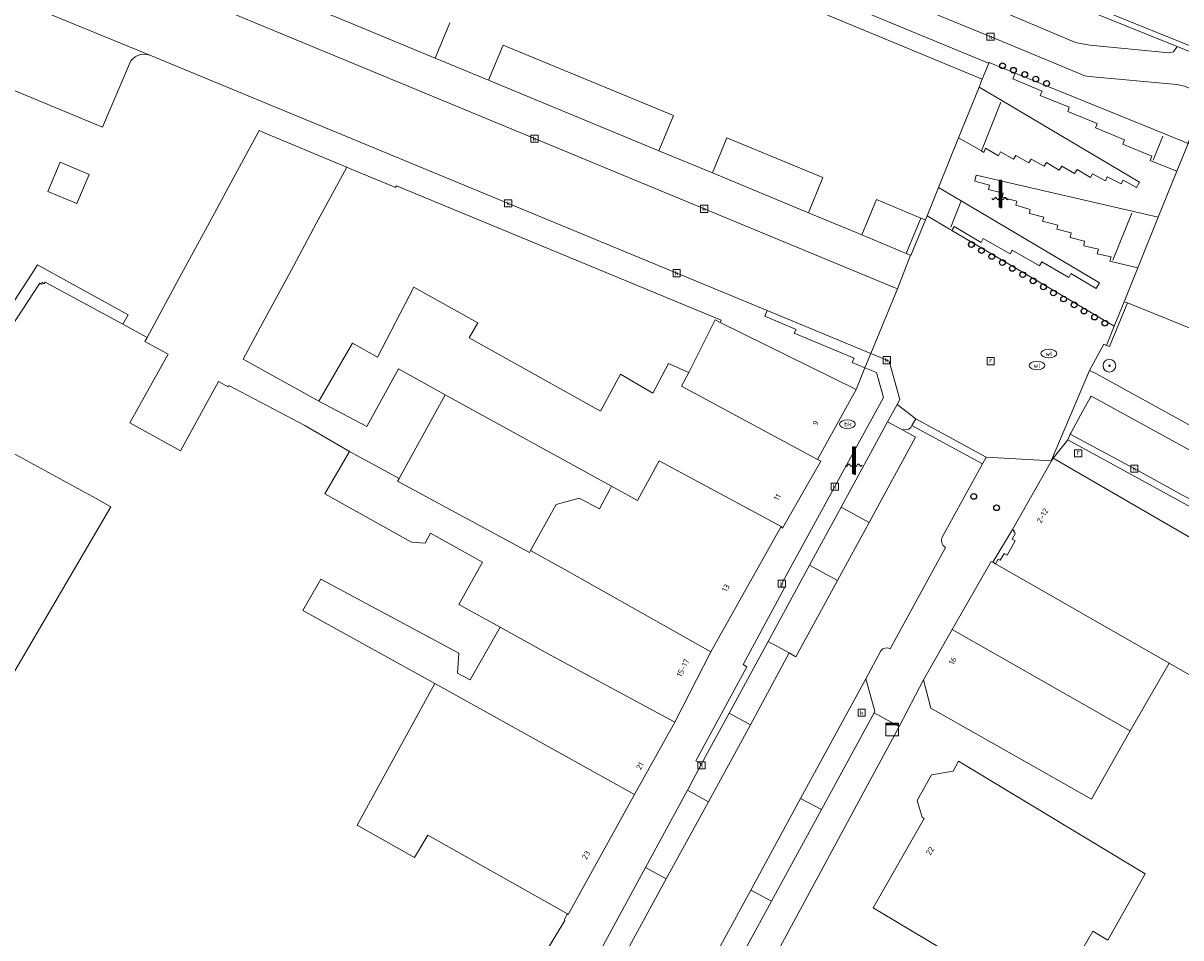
# Model space of a CAD drawing. Header units: millimetres. Extents: x 37131378 to 37737458, y 18584386 to 19114224.
# Tile 29 of 86: x 37267733 to 37340875, y 18963140 to 19020942. Entities that reach past the tile are written whole.
import ezdxf
from ezdxf.enums import TextEntityAlignment as Align

# ---------------------------------------------------------------- set-up
doc = ezdxf.new("R2010")
doc.units = ezdxf.units.MM
doc.header["$LTSCALE"] = 50
for name, color, linetype, lineweight in [('B2-WE-GR-BOOM-S', 252, 'Continuous', 25), ('B2-WE-IE-MEUBILAIR_WATERWEGMEUBILAIR-S', 252, 'Continuous', 25), ('B2-WE-IE-MEUBILAIR_WEGMEUBILAIR-S', 252, 'Continuous', 25), ('B2-WE-IE-TERREINAFSCHEIDING_KUNSTMATIG_HEKWERK-G', 252, 'IE-TERREINAFSCHEIDING-KUNSTMATIG', 18), ('B2-WE-IE-TERREINAFSCHEIDING_KUNSTMATIG_MUUR-G', 252, 'IE-TERREINAFSCHEIDING-KUNSTMATIG-DICHT', 18), ('B2-WE-IE-TERREINAFSCHEIDING_KUNSTMATIG_MUUR-GV', 252, 'Continuous', 18), ('B2-WE-KL-WATER_BRANDLEIDING_PUT-S', 252, 'Continuous', 25), ('B2-WE-KL-WATER_PUT-S', 252, 'Continuous', 25), ('B2-WE-OG-BEBOUWING-GV', 252, 'Continuous', 13), ('B2-WE-OG-BEBOUWING-T18', 252, 'Continuous', 18), ('B2-WE-OG-TERREIN_ERF-GV', 252, 'Continuous', 18), ('B2-WE-RI-GWA_KOLK-S', 252, 'Continuous', 25), ('B2-WE-RI-GWA_RIOOLPUT-S', 252, 'Continuous', 25), ('B2-WE-VH-VERHARDING_ASFALT-GV', 252, 'Continuous', 18), ('B2-WE-VH-VERHARDING_BETON-GV', 252, 'Continuous', 18), ('B2-WE-VH-VERHARDING_BETONSTRAATSTEEN-GV', 252, 'Continuous', 18), ('B2-WE-VH-VERHARDING_GESLOTEN-GV', 252, 'Continuous', 18), ('B2-WE-VH-VERHARDING_OPEN-GV', 252, 'Continuous', 18), ('B2-WE-VW-MARKERING-G', 252, 'Continuous', 18)]:
    doc.layers.add(name, color=color, linetype=linetype, lineweight=lineweight)
doc.styles.add('NLCS-ISO', font='txt')
doc.styles.add('NLCS-ISO-ANNOTATIVE-T18', font='txt', dxfattribs={"height": 1.8})
doc.styles.add('NLCS-ISO-M200-T18', font='txt', dxfattribs={"height": 0.36})
doc.linetypes.add('IE-TERREINAFSCHEIDING-KUNSTMATIG', pattern='A,4,[82,NLCS.shx,S=0.75,R=90,X=0,Y=0],4,-2', length=10)
doc.linetypes.add('IE-TERREINAFSCHEIDING-KUNSTMATIG-DICHT', pattern='A,8,-1,[82,NLCS.shx,S=0.75,R=90,X=0,Y=0],-1', length=10)

# ---------------------------------------------------------------- blocks, each defined once
blk = doc.blocks.new('SKL-DATA_KAST-SO')
at = {"color": 0, "linetype": 'ByBlock', "lineweight": 18}
for points in [[(-2, 2), (2, 2), (2, 1.68), (-2, 1.68)], [(-2, 1.52), (2, 1.52), (2, -2), (-2, -2)]]:
    blk.add_lwpolyline(points, close=True, dxfattribs=at)
blk = doc.blocks.new('SAL-VERWIJZING_SYMBOOL-SO')
at = {"color": 0, "linetype": 'ByBlock', "lineweight": -2}
blk.add_circle((0, 0), 0.9, dxfattribs=at)
at = {"color": 0, "linetype": 'ByBlock', "lineweight": -2, "style": 'NLCS-ISO-ANNOTATIVE-T18'}
blk.add_attdef('SYMBOOL', (2.5, -2.5), '', height=1.8, dxfattribs=at)
blk = doc.blocks.new('SKL-WATER_WATERLEIDINGPUT-SO')
at = {"color": 0, "linetype": 'ByBlock', "lineweight": 18}
blk.add_ellipse((0, 0), major_axis=(2.5, 0), ratio=0.54, dxfattribs=at)
at = {"color": 0, "linetype": 'ByBlock', "lineweight": 18, "style": 'NLCS-ISO'}
blk.add_text('wl', height=1.5, dxfattribs=at).set_placement((0, 0), align=Align.MIDDLE_CENTER)
blk = doc.blocks.new('SKL-WATER_BRANDKRAAN_BRANDPUT-SO')
at = {"color": 0, "linetype": 'ByBlock', "lineweight": 18}
blk.add_ellipse((0, 0), major_axis=(2.5, 0), ratio=0.54, dxfattribs=at)
at = {"color": 0, "linetype": 'ByBlock', "lineweight": 18, "style": 'NLCS-ISO'}
blk.add_text('bk', height=1.5, dxfattribs=at).set_placement((0.16, 0), align=Align.MIDDLE_CENTER)
blk = doc.blocks.new('SRI-KOLK-SO')
at = {"color": 0, "linetype": 'ByBlock', "lineweight": 18}
blk.add_lwpolyline([(-1.125, -1.125), (1.125, -1.125), (1.125, 1.125), (-1.125, 1.125)], close=True, dxfattribs=at)
at = {"color": 0, "linetype": 'ByBlock', "lineweight": 18, "style": 'NLCS-ISO'}
blk.add_text('k', height=1.5, dxfattribs=at).set_placement((0, 0), align=Align.MIDDLE_CENTER)
blk = doc.blocks.new('SRI-PUT_INSPECTIEPUT_RIOOLPUT-SO')
at = {"color": 0, "linetype": 'ByBlock', "lineweight": 18}
blk.add_lwpolyline([(-1.12, -1.12), (1.12, -1.12), (1.12, 1.12), (-1.12, 1.12)], close=True, dxfattribs=at)
at = {"color": 0, "linetype": 'ByBlock', "lineweight": 18, "style": 'NLCS-ISO'}
blk.add_text('r', height=1.5, dxfattribs=at).set_placement((0, 0.28), align=Align.MIDDLE_CENTER)
blk = doc.blocks.new('SIE-WATER_WATERSTANDMETER-SO')
h = blk.add_hatch(color=256)
h.dxf.hatch_style = 1
h.paths.add_polyline_path([(0, 5.17), (-0.46, 5.17), (-0.46, 4.7), (0, 4.7)])
h = blk.add_hatch(color=256)
h.dxf.hatch_style = 1
h.paths.add_polyline_path([(0, 4.22), (-0.46, 4.22), (-0.46, 3.75), (0, 3.75)])
h = blk.add_hatch(color=256)
h.dxf.hatch_style = 1
h.paths.add_polyline_path([(0.46, 5.64), (0, 5.64), (0, 5.17), (0.46, 5.17)])
h = blk.add_hatch(color=256)
h.dxf.hatch_style = 1
h.paths.add_polyline_path([(0.46, 4.7), (0, 4.7), (0, 4.22), (0.46, 4.22)])
h = blk.add_hatch(color=256)
h.dxf.hatch_style = 1
h.paths.add_polyline_path([(0.46, 3.75), (0, 3.75), (0, 3.28), (0.46, 3.28)])
h = blk.add_hatch(color=256)
h.dxf.hatch_style = 1
h.paths.add_polyline_path([(0, 3.28), (-0.46, 3.28), (-0.46, 2.81), (0, 2.81)])
h = blk.add_hatch(color=256)
h.dxf.hatch_style = 1
h.paths.add_polyline_path([(0, 2.34), (-0.46, 2.34), (-0.46, 1.86), (0, 1.86)])
h = blk.add_hatch(color=256)
h.dxf.hatch_style = 1
h.paths.add_polyline_path([(0, 1.39), (-0.46, 1.39), (-0.46, 0.92), (0, 0.92)])
h = blk.add_hatch(color=256)
h.dxf.hatch_style = 1
h.paths.add_polyline_path([(0, 0.45), (-0.46, 0.45), (-0.46, -0.02), (0, -0.02)])
h = blk.add_hatch(color=256)
h.dxf.hatch_style = 1
h.paths.add_polyline_path([(0.46, 2.81), (0, 2.81), (0, 2.34), (0.46, 2.34)])
h = blk.add_hatch(color=256)
h.dxf.hatch_style = 1
h.paths.add_polyline_path([(0.46, 1.86), (0, 1.86), (0, 1.39), (0.46, 1.39)])
h = blk.add_hatch(color=256)
h.dxf.hatch_style = 1
h.paths.add_polyline_path([(0.46, 0.92), (0, 0.92), (0, 0.45), (0.46, 0.45)])
h = blk.add_hatch(color=256)
h.dxf.hatch_style = 1
h.paths.add_polyline_path([(0, -0.49), (-0.46, -0.49), (-0.46, -0.97), (0, -0.97)])
h = blk.add_hatch(color=256)
h.dxf.hatch_style = 1
h.paths.add_polyline_path([(0, -1.44), (-0.46, -1.44), (-0.46, -1.91), (0, -1.91)])
h = blk.add_hatch(color=256)
h.dxf.hatch_style = 1
h.paths.add_polyline_path([(0, -2.38), (-0.46, -2.38), (-0.46, -2.85), (0, -2.85)])
h = blk.add_hatch(color=256)
h.dxf.hatch_style = 1
h.paths.add_polyline_path([(0.46, -0.02), (0, -0.02), (0, -0.49), (0.46, -0.49)])
h = blk.add_hatch(color=256)
h.dxf.hatch_style = 1
h.paths.add_polyline_path([(0.46, -0.97), (0, -0.97), (0, -1.44), (0.46, -1.44)])
h = blk.add_hatch(color=256)
h.dxf.hatch_style = 1
h.paths.add_polyline_path([(0.46, -1.91), (0, -1.91), (0, -2.38), (0.46, -2.38)])
blk.add_lwpolyline([(0.46, -2.79), (0.46, 5.64), (-0.46, 5.64), (-0.46, -2.79)])
for points in [[(0.46, 5.64), (0, 5.64), (0, 5.17), (0.46, 5.17)], [(0.46, 5.17), (0, 5.17), (0, 4.7), (0.46, 4.7)], [(0.46, 4.7), (0, 4.7), (0, 4.22), (0.46, 4.22)], [(0.46, 4.22), (0, 4.22), (0, 3.75), (0.46, 3.75)], [(0.46, 3.75), (0, 3.75), (0, 3.28), (0.46, 3.28)], [(0.46, 3.28), (0, 3.28), (0, 2.81), (0.46, 2.81)], [(0.46, 2.81), (0, 2.81), (0, 2.34), (0.46, 2.34)], [(0.46, 2.34), (0, 2.34), (0, 1.86), (0.46, 1.86)], [(0.46, 1.86), (0, 1.86), (0, 1.39), (0.46, 1.39)], [(0.46, 1.39), (0, 1.39), (0, 0.92), (0.46, 0.92)], [(0.46, 0.92), (0, 0.92), (0, 0.45), (0.46, 0.45)], [(0.46, 0.45), (0, 0.45), (0, -0.02), (0.46, -0.02)], [(0.46, -0.02), (0, -0.02), (0, -0.49), (0.46, -0.49)], [(0.46, -0.49), (0, -0.49), (0, -0.97), (0.46, -0.97)], [(0.46, -0.97), (0, -0.97), (0, -1.44), (0.46, -1.44)], [(0.46, -1.44), (0, -1.44), (0, -1.91), (0.46, -1.91)], [(0.46, -1.91), (0, -1.91), (0, -2.38), (0.46, -2.38)], [(0.46, -2.38), (0, -2.38), (0, -2.85), (0.46, -2.85)]]:
    blk.add_lwpolyline(points, close=True)
for centre, radius, start, end in [((-1.55, -0.12), 0.381, 16.8947, 163.1053), ((-0.08, -0.12), 0.381, 16.8947, 163.1053), ((1.4, -0.12), 0.381, 16.8947, 163.1053), ((-2.31, 0.11), 0.413, 196.8947, 343.1053), ((-0.82, 0.1), 0.391, 196.8947, 343.1053), ((0.66, 0.1), 0.391, 196.8947, 343.1053), ((2.16, 0.11), 0.413, 196.8947, 343.1053)]:
    blk.add_arc(centre, radius, start, end)
blk = doc.blocks.new('SGR-BOOM_01-SO')
at = {"linetype": 'ByBlock', "lineweight": 18}
h = blk.add_hatch(color=0, dxfattribs=at)
h.dxf.hatch_style = 1
edge = h.paths.add_edge_path()
edge.add_arc((0, 0), 0.25, 0, 360)
at = {"color": 0, "linetype": 'ByBlock', "lineweight": 18}
for radius in [2, 0.25]:
    blk.add_circle((0, 0), radius, dxfattribs=at)

msp = doc.modelspace()

# ---------------------------------------------------------------- linework, layer by layer
at = {"layer": 'B2-WE-IE-TERREINAFSCHEIDING_KUNSTMATIG_HEKWERK-G'}
for points in [[(37329497.6937, 19015951.3389), (37328281.6937, 19012863.3389)], [(37339125.6937, 19012288.3389), (37339734.6937, 19013810.3389)], [(37326998.6937, 19009711.3389), (37326346.6937, 19008052.3389)], [(37336587.6937, 19005962.3389), (37337780.6937, 19008943.3389)], [(37300182.6937, 18961298.3389), (37301949.6937, 18964238.3389), (37301932.6937, 18964318.3389)]]:
    msp.add_lwpolyline(points, dxfattribs=at)
at = {"layer": 'B2-WE-IE-TERREINAFSCHEIDING_KUNSTMATIG_MUUR-G'}
for points in [[(37311778.6937, 19002026.3389), (37311835.6937, 19002181.3389), (37291312.6937, 19010660.3389), (37291266.6937, 19010549.3389)], [(37323520.6937, 19006379.3389), (37324450.6937, 19008626.3389)], [(37324746.6937, 19008504.3389), (37323822.6937, 19006261.3389), (37323797.6937, 19006271.3389), (37323520.6937, 19006379.3389)], [(37337498.6937, 19003259.3389), (37336371.6937, 19000500.3389), (37336176.6937, 19000578.3389)], [(37336659.6937, 19001788.3389), (37337294.6937, 19003341.3389)], [(37336176.6937, 19000578.3389), (37336659.6937, 19001788.3389)]]:
    msp.add_lwpolyline(points, dxfattribs=at)
at = {"layer": 'B2-WE-IE-TERREINAFSCHEIDING_KUNSTMATIG_MUUR-GV'}
for points in [[(37340637.6937, 19019462.3389), (37372910.6937, 19006473.3389), (37372976.6937, 19006777.3389), (37367522.6937, 19009014.3389), (37337685.6937, 19021031.3389), (37330939.6937, 19023799.3389), (37330549.6937, 19023959.3389), (37329868.6937, 19022292.3389), (37324760.6937, 19024410.3389), (37205390.6937, 19073898.3389), (37200802.6937, 19075800.3389), (37201394.6937, 19077223.3389), (37193369.6937, 19080554.3389), (37192771.6937, 19079126.3389), (37131637.6937, 19104436.3389), (37131518.6937, 19104120.3389), (37192963.6937, 19078660.3389), (37193555.6937, 19080095.3389), (37200942.6937, 19077035.3389), (37200347.6937, 19075606.3389), (37330342.6937, 19021714.3389), (37331023.6937, 19023360.3389)], [(37324746.6937, 19008504.3389), (37324450.6937, 19008626.3389), (37323520.6937, 19006379.3389), (37323797.6937, 19006271.3389), (37323822.6937, 19006261.3389)], [(37337498.6937, 19003259.3389), (37337294.6937, 19003341.3389), (37336659.6937, 19001788.3389), (37336176.6937, 19000578.3389), (37336371.6937, 19000500.3389)]]:
    msp.add_lwpolyline(points, close=True, dxfattribs=at)
at = {"layer": 'B2-WE-OG-BEBOUWING-GV'}
msp.add_lwpolyline([(37294684.6937, 19020956.3389), (37293760.6937, 19018723.3389), (37297137.6937, 19017331.3389), (37298062.6937, 19019557.3389), (37308816.6937, 19015102.3389), (37307895.6937, 19012878.3389), (37311275.6937, 19011486.3389), (37312193.6937, 19013704.3389), (37318263.6937, 19011189.3389), (37317342.6937, 19008965.3389), (37320721.6937, 19007559.3389), (37321644.6937, 19009789.3389), (37324450.6937, 19008626.3389), (37324746.6937, 19008504.3389), (37324848.6937, 19008758.3389), (37325572.6937, 19010557.3389), (37326831.6937, 19013688.3389), (37328125.6937, 19016904.3389), (37328329.6937, 19017411.3389), (37247988.6937, 19050714.3389)], dxfattribs=at)
for points in [[(37345761.6937, 19011588.3389), (37341345.6937, 19013371.3389), (37341335.6937, 19013347.3389), (37340621.6937, 19011580.3389), (37339448.6937, 19008676.3389), (37338158.6937, 19005481.3389), (37337294.6937, 19003341.3389), (37337498.6937, 19003259.3389), (37341708.6937, 19001559.3389)], [(37309334.6937, 18998003.3389), (37309784.6937, 18998865.3389), (37308506.6937, 18999435.3389), (37307517.6937, 18997563.3389), (37305466.6937, 18998761.3389), (37304208.6937, 18996413.3389), (37295916.6937, 19001057.3389), (37296455.6937, 19002008.3389), (37292414.6937, 19004255.3389), (37290112.6937, 18999842.3389), (37288531.6937, 19000725.3389), (37286413.6937, 18997052.3389), (37289441.6937, 18995458.3389), (37291436.6937, 18999103.3389), (37294058.6937, 18997639.3389), (37294391.6937, 18997453.3389), (37304909.6937, 18991685.3389), (37306538.6937, 18990782.3389), (37307919.6937, 18993274.3389), (37315616.6937, 18989139.3389), (37315705.6937, 18989019.3389), (37318132.6937, 18993269.3389), (37317923.6937, 18993359.3389)], [(37311778.6937, 19002026.3389), (37311458.6937, 19002184.3389), (37309784.6937, 18998865.3389), (37309334.6937, 18998003.3389), (37317923.6937, 18993359.3389), (37320358.6937, 18997784.3389)], [(37301911.6937, 18986446.3389), (37299790.6937, 18987609.3389), (37299722.6937, 18987485.3389), (37291385.6937, 18991997.3389), (37291478.6937, 18992166.3389), (37288358.6937, 18993877.3389), (37286801.6937, 18991202.3389), (37292269.6937, 18988147.3389), (37293132.6937, 18988084.3389), (37293462.6937, 18988708.3389), (37296761.6937, 18986881.3389), (37295263.6937, 18984206.3389), (37297878.6937, 18982768.3389), (37301101.6937, 18980981.3389), (37308897.6937, 18976763.3389), (37311169.6937, 18981224.3389)], [(37315616.6937, 18989139.3389), (37307919.6937, 18993274.3389), (37306538.6937, 18990782.3389), (37304909.6937, 18991685.3389), (37304793.6937, 18991473.3389), (37304150.6937, 18990258.3389), (37302864.6937, 18990923.3389), (37301398.6937, 18990530.3389), (37299790.6937, 18987609.3389), (37301911.6937, 18986446.3389), (37311169.6937, 18981224.3389)], [(37332805.6937, 18993442.3389), (37332804.6937, 18993443.3389), (37332717.6937, 18993291.3389), (37332711.6937, 18993280.3389), (37330229.6937, 18988936.3389), (37330359.6937, 18988862.3389), (37330309.6937, 18988775.3389), (37330431.6937, 18988706.3389), (37330218.6937, 18988332.3389), (37330417.6937, 18988218.3389), (37329901.6937, 18987315.3389), (37329702.6937, 18987429.3389), (37329458.6937, 18987004.3389), (37329328.6937, 18987078.3389), (37329160.6937, 18986783.3389), (37340128.6937, 18980503.3389), (37342013.6937, 18979426.3389), (37343204.6937, 18981510.3389), (37343247.6937, 18981485.3389), (37345783.6937, 18985924.3389)], [(37337680.6937, 18976212.3389), (37340128.6937, 18980503.3389), (37329160.6937, 18986783.3389), (37329004.6937, 18986872.3389), (37328899.6937, 18986932.3389), (37326433.6937, 18982616.3389)], [(37297878.6937, 18982768.3389), (37295972.6937, 18979449.3389), (37295172.6937, 18979868.3389), (37295258.6937, 18981139.3389), (37286544.6937, 18985814.3389), (37285406.6937, 18983823.3389), (37293739.6937, 18979221.3389), (37306360.6937, 18972201.3389), (37308897.6937, 18976763.3389), (37301101.6937, 18980981.3389)], [(37337680.6937, 18976212.3389), (37326433.6937, 18982616.3389), (37324624.6937, 18979451.3389), (37325084.6937, 18977656.3389), (37335222.6937, 18971904.3389)], [(37306360.6937, 18972201.3389), (37293739.6937, 18979221.3389), (37288836.6937, 18970257.3389), (37292457.6937, 18968212.3389), (37293298.6937, 18969637.3389), (37302114.6937, 18964648.3389), (37302172.6937, 18964615.3389)], [(37338628.6937, 18967180.3389), (37326819.6937, 18974302.3389), (37326488.6937, 18973678.3389), (37325117.6937, 18973448.3389), (37324214.6937, 18971815.3389), (37324536.6937, 18970772.3389), (37324655.6937, 18970682.3389), (37321437.6937, 18965043.3389), (37334998.6937, 18956928.3389), (37337283.6937, 18960875.3389), (37334672.6937, 18962468.3389), (37335303.6937, 18963566.3389), (37336253.6937, 18962995.3389)]]:
    msp.add_lwpolyline(points, close=True, dxfattribs=at)
at = {"layer": 'B2-WE-OG-TERREIN_ERF-GV'}
for points in [[(37298062.6937, 19019557.3389), (37297137.6937, 19017331.3389), (37307895.6937, 19012878.3389), (37308816.6937, 19015102.3389)], [(37312193.6937, 19013704.3389), (37311275.6937, 19011486.3389), (37317342.6937, 19008965.3389), (37318263.6937, 19011189.3389)], [(37291312.6937, 19010660.3389), (37291266.6937, 19010549.3389), (37291069.6937, 19010648.3389), (37288466.6937, 19011724.3389), (37288181.6937, 19011847.3389), (37288025.6937, 19011558.3389), (37286253.6937, 19008273.3389), (37284635.6937, 19005272.3389), (37283007.6937, 19002254.3389), (37281630.6937, 18999700.3389), (37286413.6937, 18997052.3389), (37288531.6937, 19000725.3389), (37290112.6937, 18999842.3389), (37292414.6937, 19004255.3389), (37296455.6937, 19002008.3389), (37295916.6937, 19001057.3389), (37304208.6937, 18996413.3389), (37305466.6937, 18998761.3389), (37307517.6937, 18997563.3389), (37308506.6937, 18999435.3389), (37309784.6937, 18998865.3389), (37311458.6937, 19002184.3389), (37311778.6937, 19002026.3389), (37311835.6937, 19002181.3389)], [(37324450.6937, 19008626.3389), (37321644.6937, 19009789.3389), (37320721.6937, 19007559.3389), (37323520.6937, 19006379.3389)], [(37391759.6937, 18981310.3389), (37387594.6937, 18983039.3389), (37383430.6937, 18984720.3389), (37379265.6937, 18986400.3389), (37375102.6937, 18988080.3389), (37370938.6937, 18989762.3389), (37366774.6937, 18991442.3389), (37362610.6937, 18993123.3389), (37358428.6937, 18994811.3389), (37354255.6937, 18996495.3389), (37350072.6937, 18998183.3389), (37345890.6937, 18999871.3389), (37341708.6937, 19001559.3389), (37337498.6937, 19003259.3389), (37336371.6937, 19000500.3389), (37336176.6937, 19000578.3389), (37336005.6937, 19000661.3389), (37335110.6937, 18998995.3389), (37335495.6937, 18998799.3389), (37390393.6937, 18968603.3389), (37391354.6937, 18970391.3389), (37396012.6937, 18979237.3389)], [(37304909.6937, 18991685.3389), (37294391.6937, 18997453.3389), (37291478.6937, 18992166.3389), (37291385.6937, 18991997.3389), (37299722.6937, 18987485.3389), (37299790.6937, 18987609.3389), (37301398.6937, 18990530.3389), (37302864.6937, 18990923.3389), (37304150.6937, 18990258.3389), (37304793.6937, 18991473.3389)], [(37338628.6937, 18967180.3389), (37336253.6937, 18962995.3389), (37335303.6937, 18963566.3389), (37334672.6937, 18962468.3389), (37337283.6937, 18960875.3389), (37334998.6937, 18956928.3389), (37321437.6937, 18965043.3389), (37324655.6937, 18970682.3389), (37324536.6937, 18970772.3389), (37324214.6937, 18971815.3389), (37325117.6937, 18973448.3389), (37326488.6937, 18973678.3389), (37326819.6937, 18974302.3389)]]:
    msp.add_lwpolyline(points, close=True, dxfattribs=at)
for points in [[(37300182.6937, 18961298.3389), (37301949.6937, 18964238.3389), (37301932.6937, 18964318.3389), (37302114.6937, 18964648.3389), (37293298.6937, 18969637.3389), (37292457.6937, 18968212.3389), (37288836.6937, 18970257.3389), (37293739.6937, 18979221.3389), (37285406.6937, 18983823.3389), (37286544.6937, 18985814.3389), (37295258.6937, 18981139.3389), (37295172.6937, 18979868.3389), (37295972.6937, 18979449.3389), (37297878.6937, 18982768.3389), (37295263.6937, 18984206.3389), (37296761.6937, 18986881.3389), (37293462.6937, 18988708.3389), (37293132.6937, 18988084.3389), (37292269.6937, 18988147.3389), (37286801.6937, 18991202.3389), (37288358.6937, 18993877.3389), (37285525.6937, 18995511.3389), (37280731.6937, 18998034.3389), (37280691.6937, 18997960.3389), (37280078.6937, 18998291.3389), (37277674.6937, 18993915.3389), (37274478.6937, 18995675.3389), (37276885.6937, 19000023.3389), (37275418.6937, 19000819.3389), (37275562.6937, 19001085.3389), (37274037.6937, 19001913.3389), (37269117.6937, 19004583.3389), (37269060.6937, 19004478.3389), (37268959.6937, 19004554.3389), (37268893.6937, 19004454.3389), (37268793.6937, 19004520.3389), (37263225.6937, 18996043.3389)], [(37263519.6937, 18995707.3389), (37272340.6937, 18990897.3389), (37273280.6937, 18990385.3389), (37266759.6937, 18979256.3389)], [(37354629.6937, 18957996.3389), (37342142.6937, 18965402.3389), (37348000.6937, 18976044.3389), (37351619.6937, 18982640.3389), (37345783.6937, 18985924.3389), (37343247.6937, 18981485.3389), (37343204.6937, 18981510.3389), (37342013.6937, 18979426.3389), (37340128.6937, 18980503.3389), (37337680.6937, 18976212.3389), (37335222.6937, 18971904.3389), (37325084.6937, 18977656.3389), (37324624.6937, 18979451.3389), (37323080.6937, 18976500.3389), (37307315.6937, 18947318.3389)]]:
    msp.add_lwpolyline(points, dxfattribs=at)
at = {"layer": 'B2-WE-VH-VERHARDING_ASFALT-GV'}
msp.add_lwpolyline([(37289491.6937, 19038283.3389), (37288958.6937, 19036594.3389), (37319656.6937, 19023868.3389), (37329657.6937, 19019753.3389), (37334812.6937, 19017610.3389), (37335077.6937, 19017564.3389), (37340629.6937, 19017066.3389), (37341108.6937, 19016957.3389), (37393457.6937, 18995890.3389), (37398507.6937, 18993700.3389), (37401356.6937, 18992319.3389), (37402122.6937, 18991908.3389), (37402716.6937, 18994089.3389), (37399719.6937, 18995579.3389), (37396346.6937, 18997079.3389), (37375872.6937, 19005322.3389), (37372910.6937, 19006473.3389), (37340637.6937, 19019462.3389), (37340416.6937, 19019127.3389), (37340135.6937, 19019057.3389), (37335123.6937, 19019546.3389), (37334757.6937, 19019604.3389), (37334216.6937, 19019723.3389), (37329739.6937, 19021608.3389)], close=True, dxfattribs=at)
msp.add_lwpolyline([(37310636.6937, 18960502.3389), (37313704.6937, 18966146.3389), (37316851.6937, 18971935.3389), (37320971.6937, 18979513.3389), (37321923.6937, 18981287.3389), (37322042.6937, 18981394.3389), (37322192.6937, 18981453.3389), (37322352.6937, 18981456.3389), (37322505.6937, 18981401.3389), (37326008.6937, 18987811.3389), (37325860.6937, 18987943.3389), (37325782.6937, 18988095.3389), (37325760.6937, 18988293.3389), (37325803.6937, 18988458.3389), (37328339.6937, 18993096.3389), (37323882.6937, 18995514.3389), (37323815.6937, 18995399.3389), (37323685.6937, 18995291.3389), (37323526.6937, 18995233.3389), (37323245.6937, 18995255.3389), (37324110.6937, 18994781.3389), (37321175.6937, 18989388.3389), (37319178.6937, 18985717.3389), (37316559.6937, 18980905.3389), (37316127.6937, 18981145.3389), (37313684.6937, 18976601.3389), (37311024.6937, 18971734.3389), (37308364.6937, 18966866.3389), (37305510.6937, 18961642.3389)], dxfattribs=at)
at = {"layer": 'B2-WE-VH-VERHARDING_BETON-GV'}
for points in [[(37131518.6937, 19104120.3389), (37131506.6937, 19104092.3389), (37131377.6937, 19103792.3389), (37289491.6937, 19038283.3389), (37329739.6937, 19021608.3389), (37334216.6937, 19019723.3389), (37334757.6937, 19019604.3389), (37335123.6937, 19019546.3389), (37340135.6937, 19019057.3389), (37340416.6937, 19019127.3389), (37340637.6937, 19019462.3389), (37331023.6937, 19023360.3389), (37330342.6937, 19021714.3389), (37200347.6937, 19075606.3389), (37200942.6937, 19077035.3389), (37193555.6937, 19080095.3389), (37192963.6937, 19078660.3389)], [(37330417.6937, 18988218.3389), (37330218.6937, 18988332.3389), (37330431.6937, 18988706.3389), (37330309.6937, 18988775.3389), (37330359.6937, 18988862.3389), (37330229.6937, 18988936.3389), (37329004.6937, 18986872.3389), (37329160.6937, 18986783.3389), (37329328.6937, 18987078.3389), (37329458.6937, 18987004.3389), (37329702.6937, 18987429.3389), (37329901.6937, 18987315.3389)]]:
    msp.add_lwpolyline(points, close=True, dxfattribs=at)
at = {"layer": 'B2-WE-VH-VERHARDING_BETONSTRAATSTEEN-GV'}
msp.add_lwpolyline([(37316127.6937, 18981145.3389), (37314807.6937, 18981874.3389), (37312343.6937, 18977342.3389), (37310596.6937, 18974129.3389), (37309695.6937, 18972467.3389), (37307052.6937, 18967590.3389), (37304252.6937, 18962425.3389), (37304204.6937, 18962337.3389), (37305510.6937, 18961642.3389), (37308364.6937, 18966866.3389), (37311024.6937, 18971734.3389), (37313684.6937, 18976601.3389)], close=True, dxfattribs=at)
at = {"layer": 'B2-WE-VH-VERHARDING_GESLOTEN-GV'}
for points in [[(37340621.6937, 19011580.3389), (37339090.6937, 19012202.3389), (37338927.6937, 19012268.3389), (37339038.6937, 19012538.3389), (37337211.6937, 19013300.3389), (37337306.6937, 19013567.3389), (37335473.6937, 19014328.3389), (37335581.6937, 19014594.3389), (37333738.6937, 19015368.3389), (37333828.6937, 19015629.3389), (37331994.6937, 19016365.3389), (37332102.6937, 19016642.3389), (37330255.6937, 19017419.3389), (37330414.6937, 19017779.3389), (37328762.6937, 19018449.3389), (37328329.6937, 19017411.3389), (37328125.6937, 19016904.3389), (37329558.6937, 19016054.3389), (37338256.6937, 19010892.3389), (37338064.6937, 19010547.3389), (37337236.6937, 19011026.3389), (37337104.6937, 19010783.3389), (37336229.6937, 19011223.3389), (37336116.6937, 19010985.3389), (37335296.6937, 19011420.3389), (37335157.6937, 19011192.3389), (37334321.6937, 19011704.3389), (37334165.6937, 19011451.3389), (37333354.6937, 19011896.3389), (37333196.6937, 19011661.3389), (37332381.6937, 19012141.3389), (37332234.6937, 19011902.3389), (37331410.6937, 19012356.3389), (37331268.6937, 19012118.3389), (37330449.6937, 19012584.3389), (37330295.6937, 19012339.3389), (37329473.6937, 19012812.3389), (37329349.6937, 19012556.3389), (37328540.6937, 19013033.3389), (37328431.6937, 19012778.3389), (37328281.6937, 19012863.3389), (37326831.6937, 19013688.3389), (37325572.6937, 19010557.3389), (37326998.6937, 19009711.3389), (37335726.6937, 19004531.3389), (37335524.6937, 19004166.3389), (37333926.6937, 19005122.3389), (37333801.6937, 19004868.3389), (37332084.6937, 19005857.3389), (37331940.6937, 19005609.3389), (37330219.6937, 19006598.3389), (37330098.6937, 19006359.3389), (37328392.6937, 19007328.3389), (37328259.6937, 19007078.3389), (37326561.6937, 19008088.3389), (37326415.6937, 19007833.3389), (37336659.6937, 19001788.3389), (37337294.6937, 19003341.3389), (37338158.6937, 19005481.3389), (37336562.6937, 19005853.3389), (37336382.6937, 19005895.3389), (37336476.6937, 19006168.3389), (37335586.6937, 19006373.3389), (37335664.6937, 19006654.3389), (37334739.6937, 19006878.3389), (37334788.6937, 19007160.3389), (37333879.6937, 19007405.3389), (37333937.6937, 19007685.3389), (37333031.6937, 19007916.3389), (37333103.6937, 19008168.3389), (37332141.6937, 19008421.3389), (37332215.6937, 19008680.3389), (37331312.6937, 19008917.3389), (37331350.6937, 19009176.3389), (37330444.6937, 19009431.3389), (37330505.6937, 19009684.3389), (37329592.6937, 19009934.3389), (37329654.6937, 19010197.3389), (37328727.6937, 19010439.3389), (37328788.6937, 19010708.3389), (37327854.6937, 19010953.3389), (37327953.6937, 19011336.3389), (37337806.6937, 19009056.3389), (37339448.6937, 19008676.3389)], [(37341335.6937, 19013347.3389), (37339799.6937, 19013970.3389), (37330414.6937, 19017779.3389), (37330255.6937, 19017419.3389), (37332102.6937, 19016642.3389), (37331994.6937, 19016365.3389), (37333828.6937, 19015629.3389), (37333738.6937, 19015368.3389), (37335581.6937, 19014594.3389), (37335473.6937, 19014328.3389), (37337306.6937, 19013567.3389), (37337211.6937, 19013300.3389), (37339038.6937, 19012538.3389), (37338927.6937, 19012268.3389), (37339090.6937, 19012202.3389), (37340621.6937, 19011580.3389)], [(37329558.6937, 19016054.3389), (37328125.6937, 19016904.3389), (37326831.6937, 19013688.3389), (37328281.6937, 19012863.3389), (37328431.6937, 19012778.3389), (37328540.6937, 19013033.3389), (37329349.6937, 19012556.3389), (37329473.6937, 19012812.3389), (37330295.6937, 19012339.3389), (37330449.6937, 19012584.3389), (37331268.6937, 19012118.3389), (37331410.6937, 19012356.3389), (37332234.6937, 19011902.3389), (37332381.6937, 19012141.3389), (37333196.6937, 19011661.3389), (37333354.6937, 19011896.3389), (37334165.6937, 19011451.3389), (37334321.6937, 19011704.3389), (37335157.6937, 19011192.3389), (37335296.6937, 19011420.3389), (37336116.6937, 19010985.3389), (37336229.6937, 19011223.3389), (37337104.6937, 19010783.3389), (37337236.6937, 19011026.3389), (37338064.6937, 19010547.3389), (37338256.6937, 19010892.3389)], [(37339448.6937, 19008676.3389), (37337806.6937, 19009056.3389), (37327953.6937, 19011336.3389), (37327854.6937, 19010953.3389), (37328788.6937, 19010708.3389), (37328727.6937, 19010439.3389), (37329654.6937, 19010197.3389), (37329592.6937, 19009934.3389), (37330505.6937, 19009684.3389), (37330444.6937, 19009431.3389), (37331350.6937, 19009176.3389), (37331312.6937, 19008917.3389), (37332215.6937, 19008680.3389), (37332141.6937, 19008421.3389), (37333103.6937, 19008168.3389), (37333031.6937, 19007916.3389), (37333937.6937, 19007685.3389), (37333879.6937, 19007405.3389), (37334788.6937, 19007160.3389), (37334739.6937, 19006878.3389), (37335664.6937, 19006654.3389), (37335586.6937, 19006373.3389), (37336476.6937, 19006168.3389), (37336382.6937, 19005895.3389), (37336562.6937, 19005853.3389), (37338158.6937, 19005481.3389)], [(37326998.6937, 19009711.3389), (37325572.6937, 19010557.3389), (37324848.6937, 19008758.3389), (37326268.6937, 19007920.3389), (37326415.6937, 19007833.3389), (37326561.6937, 19008088.3389), (37328259.6937, 19007078.3389), (37328392.6937, 19007328.3389), (37330098.6937, 19006359.3389), (37330219.6937, 19006598.3389), (37331940.6937, 19005609.3389), (37332084.6937, 19005857.3389), (37333801.6937, 19004868.3389), (37333926.6937, 19005122.3389), (37335524.6937, 19004166.3389), (37335726.6937, 19004531.3389)]]:
    msp.add_lwpolyline(points, close=True, dxfattribs=at)
at = {"layer": 'B2-WE-VH-VERHARDING_OPEN-GV'}
for points in [[(37288484.6937, 19035093.3389), (37248410.6937, 19051710.3389), (37247988.6937, 19050714.3389), (37328329.6937, 19017411.3389), (37328762.6937, 19018449.3389), (37328728.6937, 19018405.3389), (37304408.6937, 19028490.3389)], [(37243073.6937, 19037290.3389), (37241352.6937, 19033128.3389), (37259272.6937, 19025690.3389), (37275743.6937, 19018914.3389), (37314734.6937, 19002782.3389), (37321290.6937, 19000064.3389), (37322966.6937, 19004153.3389), (37322769.6937, 19004242.3389), (37300036.6937, 19013644.3389), (37249462.6937, 19034606.3389)], [(37270077.6937, 19012152.3389), (37271908.6937, 19011380.3389), (37271132.6937, 19009537.3389), (37269300.6937, 19010309.3389)], [(37335110.6937, 18998995.3389), (37336005.6937, 19000661.3389), (37336176.6937, 19000578.3389), (37336659.6937, 19001788.3389), (37326415.6937, 19007833.3389), (37326268.6937, 19007920.3389), (37324848.6937, 19008758.3389), (37324746.6937, 19008504.3389), (37323822.6937, 19006261.3389), (37323797.6937, 19006271.3389), (37322966.6937, 19004153.3389), (37321290.6937, 19000064.3389), (37322298.6937, 18999646.3389), (37322441.6937, 18999587.3389), (37323118.6937, 18997161.3389), (37322945.6937, 18996842.3389), (37324123.6937, 18995929.3389), (37328569.6937, 18993517.3389), (37332687.6937, 18993293.3389)], [(37314734.6937, 19002782.3389), (37314582.6937, 19002416.3389), (37316560.6937, 19001590.3389), (37316449.6937, 19001345.3389), (37320236.6937, 18999770.3389), (37320109.6937, 18999489.3389), (37320919.6937, 18999157.3389), (37321290.6937, 19000064.3389)], [(37319419.6937, 18990358.3389), (37322350.6937, 18995748.3389), (37322945.6937, 18996842.3389), (37323118.6937, 18997161.3389), (37322441.6937, 18999587.3389), (37322298.6937, 18999646.3389), (37321290.6937, 19000064.3389), (37320919.6937, 18999157.3389), (37321644.6937, 18998859.3389), (37322082.6937, 18997287.3389), (37315591.6937, 18985381.3389), (37315831.6937, 18985249.3389), (37313216.6937, 18980408.3389), (37313463.6937, 18980257.3389), (37310240.6937, 18974319.3389), (37310596.6937, 18974129.3389), (37312343.6937, 18977342.3389), (37314807.6937, 18981874.3389), (37317423.6937, 18986686.3389)], [(37335331.6937, 18997308.3389), (37335204.6937, 18997378.3389), (37335143.6937, 18997267.3389), (37334669.6937, 18996411.3389), (37334405.6937, 18995931.3389), (37333926.6937, 18995036.3389), (37333885.6937, 18994970.3389), (37337931.6937, 18992794.3389), (37345579.6937, 18988583.3389), (37376475.6937, 18971687.3389), (37387393.6937, 18965674.3389), (37388477.6937, 18965105.3389), (37389740.6937, 18967465.3389)], [(37322945.6937, 18996842.3389), (37322350.6937, 18995748.3389), (37323206.6937, 18995283.3389), (37323245.6937, 18995255.3389), (37323526.6937, 18995233.3389), (37323685.6937, 18995291.3389), (37323815.6937, 18995399.3389), (37323882.6937, 18995514.3389), (37324123.6937, 18995929.3389)], [(37324110.6937, 18994781.3389), (37323245.6937, 18995255.3389), (37323206.6937, 18995283.3389), (37322350.6937, 18995748.3389), (37319419.6937, 18990358.3389), (37317423.6937, 18986686.3389), (37314807.6937, 18981874.3389), (37316127.6937, 18981145.3389), (37316559.6937, 18980905.3389), (37319178.6937, 18985717.3389), (37321175.6937, 18989388.3389)], [(37324123.6937, 18995929.3389), (37323882.6937, 18995514.3389), (37328339.6937, 18993096.3389), (37328569.6937, 18993517.3389)], [(37333885.6937, 18994970.3389), (37333730.6937, 18994609.3389), (37388322.6937, 18964741.3389), (37388477.6937, 18965105.3389), (37387393.6937, 18965674.3389), (37376475.6937, 18971687.3389), (37345579.6937, 18988583.3389), (37337931.6937, 18992794.3389)], [(37328899.6937, 18986932.3389), (37329004.6937, 18986872.3389), (37330229.6937, 18988936.3389), (37332711.6937, 18993280.3389), (37332717.6937, 18993291.3389), (37332687.6937, 18993293.3389), (37328569.6937, 18993517.3389), (37328339.6937, 18993096.3389), (37325803.6937, 18988458.3389), (37325760.6937, 18988293.3389), (37325782.6937, 18988095.3389), (37325860.6937, 18987943.3389), (37326008.6937, 18987811.3389), (37322505.6937, 18981401.3389), (37322352.6937, 18981456.3389), (37322192.6937, 18981453.3389), (37322042.6937, 18981394.3389), (37321923.6937, 18981287.3389), (37320971.6937, 18979513.3389), (37321545.6937, 18977459.3389), (37321494.6937, 18977366.3389), (37323080.6937, 18976500.3389), (37324624.6937, 18979451.3389), (37326433.6937, 18982616.3389)], [(37311946.6937, 18959812.3389), (37315015.6937, 18965455.3389), (37318164.6937, 18971243.3389), (37321494.6937, 18977366.3389), (37321545.6937, 18977459.3389), (37320971.6937, 18979513.3389), (37316851.6937, 18971935.3389), (37313704.6937, 18966146.3389), (37310636.6937, 18960502.3389), (37307147.6937, 18954085.3389), (37308449.6937, 18953384.3389)], [(37323080.6937, 18976500.3389), (37321494.6937, 18977366.3389), (37318164.6937, 18971243.3389), (37315015.6937, 18965455.3389), (37311946.6937, 18959812.3389), (37308449.6937, 18953384.3389), (37304952.6937, 18946956.3389), (37304881.6937, 18946906.3389), (37306592.6937, 18946036.3389), (37307315.6937, 18947318.3389)]]:
    msp.add_lwpolyline(points, close=True, dxfattribs=at)
for points in [[(37249462.6937, 19034606.3389), (37300036.6937, 19013644.3389), (37322769.6937, 19004242.3389), (37322966.6937, 19004153.3389), (37323797.6937, 19006271.3389), (37323520.6937, 19006379.3389), (37320721.6937, 19007559.3389), (37317342.6937, 19008965.3389), (37311275.6937, 19011486.3389), (37307895.6937, 19012878.3389), (37297137.6937, 19017331.3389), (37293760.6937, 19018723.3389), (37287713.6937, 19021244.3389), (37284340.6937, 19022632.3389), (37278297.6937, 19025146.3389), (37274900.6937, 19026524.3389), (37268866.6937, 19029016.3389), (37265501.6937, 19030447.3389)], [(37304408.6937, 19028490.3389), (37328728.6937, 19018405.3389), (37328762.6937, 19018449.3389), (37330414.6937, 19017779.3389), (37339799.6937, 19013970.3389), (37341335.6937, 19013347.3389), (37341345.6937, 19013371.3389), (37342094.6937, 19015225.3389), (37348615.6937, 19012592.3389), (37348528.6937, 19012357.3389), (37356892.6937, 19008979.3389), (37356799.6937, 19008747.3389), (37363030.6937, 19006231.3389), (37362936.6937, 19005999.3389), (37369217.6937, 19003462.3389), (37369113.6937, 19003234.3389), (37392012.6937, 18994007.3389)], [(37393457.6937, 18995890.3389), (37341108.6937, 19016957.3389), (37340629.6937, 19017066.3389), (37335077.6937, 19017564.3389), (37334812.6937, 19017610.3389), (37329657.6937, 19019753.3389), (37319656.6937, 19023868.3389)], [(37337685.6937, 19021031.3389), (37367522.6937, 19009014.3389), (37372976.6937, 19006777.3389), (37372975.6937, 19006993.3389), (37371939.6937, 19009618.3389), (37371737.6937, 19009919.3389), (37371448.6937, 19010147.3389), (37371378.6937, 19010158.3389), (37370295.6937, 19010567.3389), (37357298.6937, 19015875.3389), (37355487.6937, 19016604.3389), (37353573.6937, 19017314.3389), (37350524.6937, 19018317.3389), (37348822.6937, 19018912.3389), (37341580.6937, 19021370.3389)], [(37274443.6937, 19018377.3389), (37272754.6937, 19014365.3389), (37257989.6937, 19020494.3389)], [(37282479.6937, 19013842.3389), (37282647.6937, 19014152.3389), (37282924.6937, 19014037.3389), (37287870.6937, 19011976.3389), (37288181.6937, 19011847.3389), (37288466.6937, 19011724.3389), (37291069.6937, 19010648.3389), (37291266.6937, 19010549.3389), (37291312.6937, 19010660.3389), (37311835.6937, 19002181.3389), (37311778.6937, 19002026.3389), (37320358.6937, 18997784.3389), (37320919.6937, 18999157.3389), (37320109.6937, 18999489.3389), (37320236.6937, 18999770.3389), (37316449.6937, 19001345.3389), (37316560.6937, 19001590.3389), (37314582.6937, 19002416.3389), (37314734.6937, 19002782.3389), (37275743.6937, 19018914.3389)], [(37265803.6937, 19001308.3389), (37268232.6937, 19005044.3389), (37268646.6937, 19005669.3389), (37274372.6937, 19002512.3389), (37274037.6937, 19001913.3389), (37275562.6937, 19001085.3389), (37276147.6937, 19002164.3389), (37277743.6937, 19005108.3389), (37279378.6937, 19008123.3389), (37281003.6937, 19011120.3389), (37282479.6937, 19013842.3389)], [(37304252.6937, 18962425.3389), (37307052.6937, 18967590.3389), (37309695.6937, 18972467.3389), (37310596.6937, 18974129.3389), (37310240.6937, 18974319.3389), (37313463.6937, 18980257.3389), (37313216.6937, 18980408.3389), (37315831.6937, 18985249.3389), (37315591.6937, 18985381.3389), (37322082.6937, 18997287.3389), (37321644.6937, 18998859.3389), (37320919.6937, 18999157.3389), (37320358.6937, 18997784.3389), (37317923.6937, 18993359.3389), (37318132.6937, 18993269.3389), (37315705.6937, 18989019.3389), (37315616.6937, 18989139.3389), (37311169.6937, 18981224.3389), (37308897.6937, 18976763.3389), (37306360.6937, 18972201.3389), (37302172.6937, 18964615.3389), (37302114.6937, 18964648.3389), (37301932.6937, 18964318.3389), (37301949.6937, 18964238.3389), (37300182.6937, 18961298.3389)], [(37390393.6937, 18968603.3389), (37335495.6937, 18998799.3389), (37335110.6937, 18998995.3389), (37332687.6937, 18993293.3389), (37332717.6937, 18993291.3389), (37332804.6937, 18993443.3389), (37333730.6937, 18994609.3389), (37333885.6937, 18994970.3389), (37333926.6937, 18995036.3389), (37334405.6937, 18995931.3389), (37334669.6937, 18996411.3389), (37335143.6937, 18997267.3389), (37335204.6937, 18997378.3389), (37335331.6937, 18997308.3389), (37389740.6937, 18967465.3389)], [(37402026.6937, 18957235.3389), (37391189.6937, 18963145.3389), (37391410.6937, 18963503.3389), (37392676.6937, 18965886.3389), (37391239.6937, 18966659.3389), (37389740.6937, 18967465.3389), (37388477.6937, 18965105.3389), (37388322.6937, 18964741.3389), (37333730.6937, 18994609.3389), (37332804.6937, 18993443.3389), (37332805.6937, 18993442.3389), (37345783.6937, 18985924.3389), (37351619.6937, 18982640.3389), (37353022.6937, 18982011.3389), (37357215.6937, 18979722.3389), (37362331.6937, 18976868.3389), (37366521.6937, 18974596.3389), (37364729.6937, 18971292.3389), (37366065.6937, 18970207.3389), (37367699.6937, 18969297.3389), (37373046.6937, 18966356.3389), (37381099.6937, 18961905.3389)]]:
    msp.add_lwpolyline(points, dxfattribs=at)
msp.add_lwpolyline([(37275743.6937, 19018914.3389, 0.3980428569), (37274443.6937, 19018377.3389)], format="xyb", dxfattribs=at)
at = {"layer": 'B2-WE-VW-MARKERING-G'}
for points in [[(37321175.6937, 18989388.3389), (37319419.6937, 18990358.3389)], [(37319178.6937, 18985717.3389), (37317423.6937, 18986686.3389)], [(37313684.6937, 18976601.3389), (37312343.6937, 18977342.3389)], [(37311024.6937, 18971734.3389), (37309695.6937, 18972467.3389)], [(37316851.6937, 18971935.3389), (37318164.6937, 18971243.3389)], [(37308364.6937, 18966866.3389), (37307052.6937, 18967590.3389)], [(37313704.6937, 18966146.3389), (37315015.6937, 18965455.3389)]]:
    msp.add_lwpolyline(points, dxfattribs=at)

# ---------------------------------------------------------------- block references
at = {"layer": 'B2-WE-GR-BOOM-S', "xscale": 200, "yscale": 200, "zscale": 200}
msp.add_blockref('SGR-BOOM_01-SO', (37336364.6937, 18999294.3389), dxfattribs=at)
at = {"layer": 'B2-WE-IE-MEUBILAIR_WATERWEGMEUBILAIR-S', "xscale": 200, "yscale": 200, "zscale": 200}
for p in [(37329481.6937, 19009861.3389), (37320221.6937, 18993013.3389)]:
    msp.add_blockref('SIE-WATER_WATERSTANDMETER-SO', p, dxfattribs=at)
at = {"layer": 'B2-WE-IE-MEUBILAIR_WEGMEUBILAIR-S', "xscale": 200, "yscale": 200, "zscale": 200}
for name, p in [('SAL-VERWIJZING_SYMBOOL-SO', (37329608.6937, 19018249.3389)), ('SAL-VERWIJZING_SYMBOOL-SO', (37330296.6937, 19017965.3389)), ('SAL-VERWIJZING_SYMBOOL-SO', (37331011.6937, 19017698.3389)), ('SAL-VERWIJZING_SYMBOOL-SO', (37331708.6937, 19017410.3389)), ('SAL-VERWIJZING_SYMBOOL-SO', (37332393.6937, 19017134.3389)), ('SAL-VERWIJZING_SYMBOOL-SO', (37327644.6937, 19006954.3389)), ('SAL-VERWIJZING_SYMBOOL-SO', (37328278.6937, 19006571.3389)), ('SAL-VERWIJZING_SYMBOOL-SO', (37328930.6937, 19006190.3389)), ('SAL-VERWIJZING_SYMBOOL-SO', (37329599.6937, 19005810.3389)), ('SAL-VERWIJZING_SYMBOOL-SO', (37330229.6937, 19005442.3389)), ('SAL-VERWIJZING_SYMBOOL-SO', (37330887.6937, 19005049.3389)), ('SAL-VERWIJZING_SYMBOOL-SO', (37331538.6937, 19004655.3389)), ('SAL-VERWIJZING_SYMBOOL-SO', (37332192.6937, 19004279.3389)), ('SAL-VERWIJZING_SYMBOOL-SO', (37332823.6937, 19003892.3389)), ('SAL-VERWIJZING_SYMBOOL-SO', (37333466.6937, 19003509.3389)), ('SAL-VERWIJZING_SYMBOOL-SO', (37334133.6937, 19003137.3389)), ('SAL-VERWIJZING_SYMBOOL-SO', (37334755.6937, 19002744.3389)), ('SAL-VERWIJZING_SYMBOOL-SO', (37335425.6937, 19002370.3389)), ('SAL-VERWIJZING_SYMBOOL-SO', (37336071.6937, 19001980.3389)), ('SAL-VERWIJZING_SYMBOOL-SO', (37327789.6937, 18991037.3389)), ('SAL-VERWIJZING_SYMBOOL-SO', (37329232.6937, 18990315.3389)), ('SKL-DATA_KAST-SO', (37322626.6937, 18976305.3389))]:
    msp.add_blockref(name, p, dxfattribs=at)
at = {"layer": 'B2-WE-KL-WATER_BRANDLEIDING_PUT-S', "xscale": 200, "yscale": 200, "zscale": 200}
msp.add_blockref('SKL-WATER_BRANDKRAAN_BRANDPUT-SO', (37319808.6937, 18995607.3389), dxfattribs=at)
at = {"layer": 'B2-WE-KL-WATER_PUT-S', "xscale": 200, "yscale": 200, "zscale": 200}
for p in [(37332531.6937, 19000060.3389), (37331785.6937, 18999312.3389)]:
    msp.add_blockref('SKL-WATER_WATERLEIDINGPUT-SO', p, dxfattribs=at)
at = {"layer": 'B2-WE-RI-GWA_KOLK-S', "xscale": 200, "yscale": 200, "zscale": 200}
for p in [(37328851.6937, 19020085.3389), (37300036.6937, 19013644.3389), (37298377.6937, 19009550.3389), (37310754.6937, 19009211.3389), (37309021.6937, 19005146.3389), (37322298.6937, 18999646.3389), (37337931.6937, 18992794.3389), (37319010.6937, 18991652.3389), (37315665.6937, 18985516.3389), (37320713.6937, 18977364.3389), (37310587.6937, 18974046.3389)]:
    msp.add_blockref('SRI-KOLK-SO', p, dxfattribs=at)
at = {"layer": 'B2-WE-RI-GWA_RIOOLPUT-S', "xscale": 200, "yscale": 200, "zscale": 200}
for p in [(37328865.6937, 18999580.3389), (37334385.6937, 18993764.3389)]:
    msp.add_blockref('SRI-PUT_INSPECTIEPUT_RIOOLPUT-SO', p, dxfattribs=at)

# ---------------------------------------------------------------- texts
at = {"layer": 'B2-WE-OG-BEBOUWING-T18', "style": 'NLCS-ISO-M200-T18'}
for s, rotation, p in [('9', 61.099999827, (37317800.6937, 18995673.3389)), ('11', 60.29999982, (37315387.6937, 18990982.3389)), ('2-12', 60.200000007, (37332131.6937, 18989819.3389)), ('13', 60.29999982, (37312122.6937, 18985249.3389)), ('15-17', 63.400000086, (37309418.6937, 18980197.3389)), ('16', 60.29999982, (37326460.6937, 18980648.3389)), ('21', 60.80000009, (37306704.6937, 18974005.3389)), ('23', 59.20000012, (37303297.6937, 18968369.3389)), ('22', 58.199999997, (37325028.6937, 18968634.3389))]:
    msp.add_text(s, height=360, rotation=rotation, dxfattribs=at).set_placement(p, align=Align.MIDDLE)

doc.saveas('drawing.dxf')
